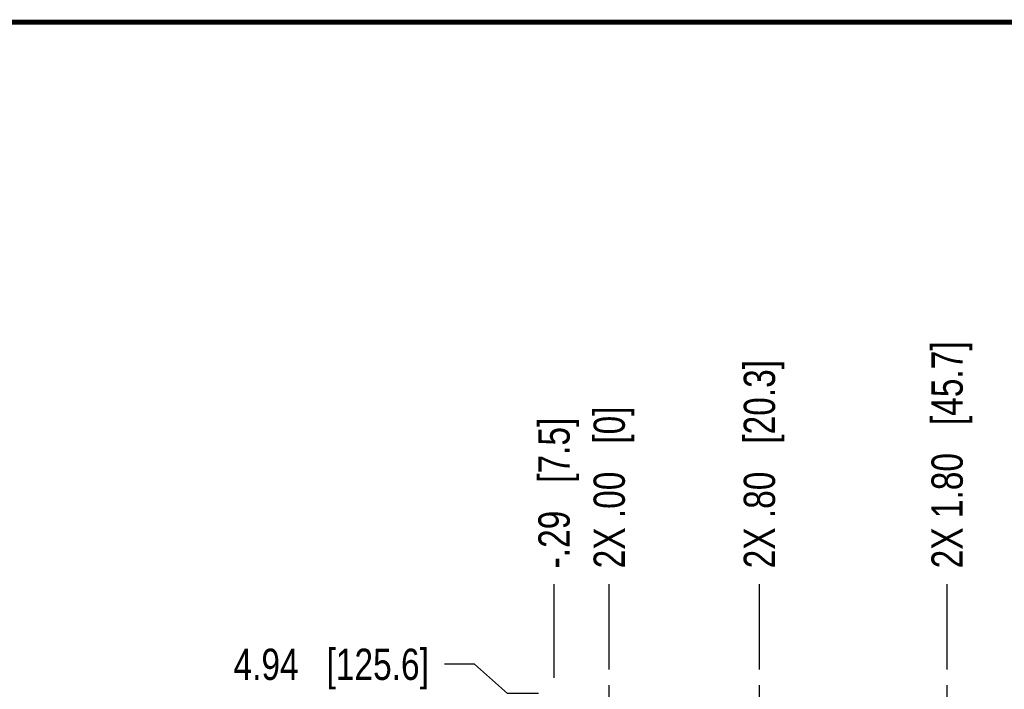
# Model space of a CAD drawing. Header units: inches. Extents: x 0.2 to 16.8, y 0.2 to 10.8.
# Tile 33 of 98: x 4.2 to 8.1, y 8.1 to 10.8. Entities that reach past the tile are written whole.
import ezdxf

# ---------------------------------------------------------------- set-up
doc = ezdxf.new("R2010")
doc.units = ezdxf.units.IN
doc.header["$LTSCALE"] = 0.935
doc.header["$MEASUREMENT"] = 0
doc.linetypes.add('CENTER', pattern=[0.6, 0.375, -0.075, 0.075, -0.075])
doc.layers.get('0').update_dxf_attribs({"linetype": 'CONTINUOUS'})
doc.layers.add('02___PRT_ALL_AXES', color=7, linetype='CONTINUOUS')
doc.layers.add('DIMENSIONS', color=7, linetype='CONTINUOUS')
doc.styles.get("Standard").update_dxf_attribs({"font": 'txt', "width": 0.8})
doc.dimstyles.new('DIMSTYLE_1', dxfattribs={"dimtxt": 0.125, "dimasz": 0.18, "dimexe": 0.125, "dimexo": 0.0625, "dimgap": 0.03125, "dimtad": 0, "dimtih": 1, "dimtoh": 1, "dimlfac": 1.333333, "dimzin": 4, "dimdsep": 46, "dimtxsty": 'STANDARD', "dimblk": '_FILLED', "dimblk1": '_FILLED', "dimblk2": '_FILLED', "dimcen": 0.09, "dimadec": 0, "dimazin": 0, "dimtp": 0.01, "dimtm": 0.01, "dimtfac": 1, "dimtofl": 0, "dimtmove": 0, "dimatfit": 3, "dimldrblk": '_FILLED', "dimfxl": 1, "dimtolj": 1, "dimtzin": 4, "dimarcsym": 0})

# ---------------------------------------------------------------- blocks, each defined once
blk = doc.blocks.new('*D7')
at = {"layer": 'DIMENSIONS', "color": 2, "linetype": 'CONTINUOUS'}
for p, q in [((5.9881, 8.1931), (5.8689, 8.1931)), ((6.1201, 8.0764), (5.9881, 8.1931)), ((6.2439, 8.0764), (6.1201, 8.0764))]:
    blk.add_line(p, q, dxfattribs=at)
at = {"layer": 'DIMENSIONS', "color": 2, "linetype": 'CONTINUOUS', "insert": (5.8064, 8.2556), "char_height": 0.125, "width": 1.225, "attachment_point": 3, "line_spacing_factor": 0.9}
blk.add_mtext('4.94{\\Ftxt.shx;\\W1.000000;\\H0.125000; }[125.6]', dxfattribs=at)
blk = doc.blocks.new('_FILLED')
at = {"color": 0, "linetype": 'BYBLOCK'}
blk.add_solid([(0, 0), (-1, 0.174), (-1, -0.174)], dxfattribs=at)
blk = doc.blocks.new('*D19')
at = {"layer": 'DIMENSIONS', "color": 2, "linetype": 'CONTINUOUS'}
blk.add_line((6.3064, 8.1389), (6.3064, 8.5139), dxfattribs=at)
at = {"layer": 'DIMENSIONS', "color": 2, "linetype": 'CONTINUOUS', "insert": (6.2439, 8.5764), "char_height": 0.125, "width": 1.025, "attachment_point": 1, "rotation": 90, "line_spacing_factor": 0.9}
blk.add_mtext('-.29{\\Ftxt.shx;\\W1.000000;\\H0.125000; }[7.5]', dxfattribs=at)
blk = doc.blocks.new('*D20')
at = {"layer": 'DIMENSIONS', "color": 2, "linetype": 'CONTINUOUS'}
blk.add_line((6.5269, 8.1725), (6.5269, 8.5139), dxfattribs=at)
at = {"layer": 'DIMENSIONS', "color": 2, "linetype": 'CONTINUOUS', "insert": (6.4644, 8.5764), "char_height": 0.125, "width": 1.025, "attachment_point": 1, "rotation": 90, "line_spacing_factor": 0.9}
blk.add_mtext('2X .00{\\Ftxt.shx;\\W1.000000;\\H0.125000; }[0]', dxfattribs=at)
blk = doc.blocks.new('*D21')
at = {"layer": 'DIMENSIONS', "color": 2, "linetype": 'CONTINUOUS'}
blk.add_line((7.1269, 8.1725), (7.1269, 8.5139), dxfattribs=at)
at = {"layer": 'DIMENSIONS', "color": 2, "linetype": 'CONTINUOUS', "insert": (7.0644, 8.5764), "char_height": 0.125, "width": 1.325, "attachment_point": 1, "rotation": 90, "line_spacing_factor": 0.9}
blk.add_mtext('2X .80{\\Ftxt.shx;\\W1.000000;\\H0.125000; }[20.3]', dxfattribs=at)
blk = doc.blocks.new('*D22')
at = {"layer": 'DIMENSIONS', "color": 2, "linetype": 'CONTINUOUS'}
blk.add_line((7.8769, 8.1725), (7.8769, 8.5139), dxfattribs=at)
at = {"layer": 'DIMENSIONS', "color": 2, "linetype": 'CONTINUOUS', "insert": (7.8144, 8.5764), "char_height": 0.125, "width": 1.425, "attachment_point": 1, "rotation": 90, "line_spacing_factor": 0.9}
blk.add_mtext('2X 1.80{\\Ftxt.shx;\\W1.000000;\\H0.125000; }[45.7]', dxfattribs=at)
blk = doc.blocks.new('*D23')
at = {"layer": 'DIMENSIONS', "color": 2, "linetype": 'CONTINUOUS'}
blk.add_line((8.3269, 8.1725), (8.3269, 8.5139), dxfattribs=at)
at = {"layer": 'DIMENSIONS', "color": 2, "linetype": 'CONTINUOUS', "insert": (8.2644, 8.5764), "char_height": 0.125, "width": 1.225, "attachment_point": 1, "rotation": 90, "line_spacing_factor": 0.9}
blk.add_mtext('2X 2.40{\\Ftxt.shx;\\W1.000000;\\H0.125000; }[61]', dxfattribs=at)
blk = doc.blocks.new('*D24')
at = {"layer": 'DIMENSIONS', "color": 2, "linetype": 'CONTINUOUS'}
blk.add_line((8.9269, 8.1725), (8.9269, 8.5139), dxfattribs=at)
at = {"layer": 'DIMENSIONS', "color": 2, "linetype": 'CONTINUOUS', "insert": (8.8644, 8.5764), "char_height": 0.125, "width": 1.425, "attachment_point": 1, "rotation": 90, "line_spacing_factor": 0.9}
blk.add_mtext('2X 3.20{\\Ftxt.shx;\\W1.000000;\\H0.125000; }[81.3]', dxfattribs=at)
blk = doc.blocks.new('*D37')
at = {"layer": 'DIMENSIONS', "color": 2, "linetype": 'CONTINUOUS'}
blk.add_line((9.2974, 8.1389), (9.2974, 8.5144), dxfattribs=at)
at = {"layer": 'DIMENSIONS', "color": 2, "linetype": 'CONTINUOUS', "insert": (9.2349, 8.5769), "char_height": 0.125, "width": 1.125, "attachment_point": 1, "rotation": 90, "line_spacing_factor": 0.9}
blk.add_mtext('3.69{\\Ftxt.shx;\\W1.000000;\\H0.125000; }[93.8]', dxfattribs=at)

msp = doc.modelspace()

# ---------------------------------------------------------------- linework, layer by layer
at = {"color": 7, "linetype": 'CONTINUOUS', "const_width": 0.02}
msp.add_lwpolyline([(16.75, 10.7586), (0.25, 10.7586)], dxfattribs=at)
at = {"layer": '02___PRT_ALL_AXES', "color": 7, "linetype": 'CENTER'}
for p, q in [((6.5269, 7.9849), (6.5269, 8.11)), ((7.1269, 7.9849), (7.1269, 8.11)), ((7.8769, 7.9849), (7.8769, 8.11))]:
    msp.add_line(p, q, dxfattribs=at)

# ---------------------------------------------------------------- dimensions: what is measured, and where the dimension line sits
at = {"layer": 'DIMENSIONS', "color": 2, "linetype": 'CONTINUOUS'}
for feature_location, offset, origin, text, picture, middle in [((7.8769, 8.1725), (0, 0.3414), (6.5269, 8.11), '2X <>', '*D22', (7.8769, 9.2889)), ((8.9269, 8.1725), (0, 0.3414), (6.5269, 8.11), '2X <>', '*D24', (8.9269, 9.2889)), ((7.1269, 8.1725), (0, 0.3414), (6.5269, 8.11), '2X <>', '*D21', (7.1269, 9.2389)), ((8.3269, 8.1725), (0, 0.3414), (6.5269, 8.11), '2X <>', '*D23', (8.3269, 9.1889)), ((6.3064, 8.1389), (0, 0.375), (6.5269, 8.11), '-<>', '*D19', (6.3064, 9.0889)), ((6.5269035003, 8.1724989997), (0, 0.341425), (6.5269035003, 8.1099989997), '2X <>', '*D20', (6.5269035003, 9.0889239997))]:
    dim = msp.add_ordinate_dim(feature_location=feature_location, offset=offset, dtype=1, origin=origin, text=text, dimstyle='DIMSTYLE_1', dxfattribs=at)
    dim.commit()
    dim.dimension.update_dxf_attribs({"geometry": picture, "text_midpoint": middle})
for feature_location, offset, dtype, origin, picture, middle in [((9.2974, 8.1389), (0, 0.3755), 1, (6.5269, 8.0764), '*D37', (9.2974, 9.1394)), ((6.2439, 8.0764), (-0.375, 0.1167), 0, (6.3064, 4.3692), '*D7', (5.1939, 8.1931))]:
    dim = msp.add_ordinate_dim(feature_location=feature_location, offset=offset, dtype=dtype, origin=origin, dimstyle='DIMSTYLE_1', dxfattribs=at)
    dim.commit()
    dim.dimension.update_dxf_attribs({"geometry": picture, "text_midpoint": middle})

doc.saveas('drawing.dxf')
